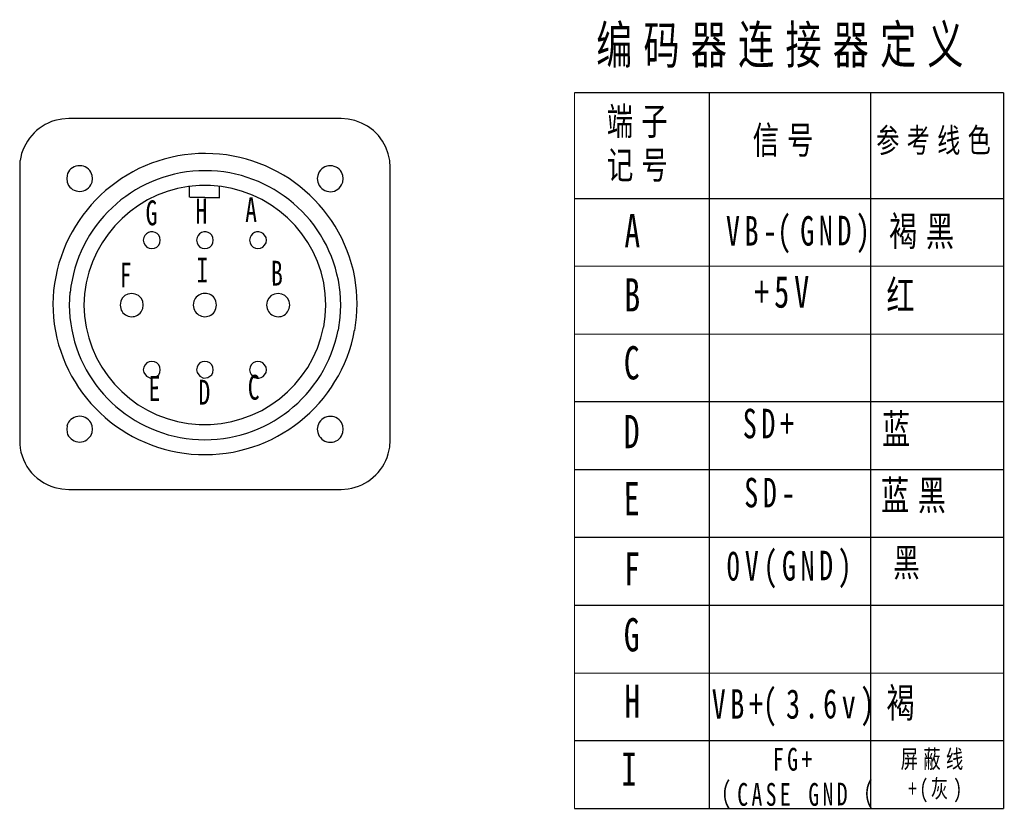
# Model space of a CAD drawing. Header units: millimetres. Extents: x 32176 to 34318, y 9875 to 11035.
# Tile 7 of 56: x 32333 to 32423, y 10052 to 10124. Entities that reach past the tile are written whole.
import ezdxf

# ---------------------------------------------------------------- set-up
doc = ezdxf.new("R2010")
doc.units = ezdxf.units.MM
doc.layers.add('Z_entity', color=7, linetype='Continuous')
doc.styles.add('LPELCB_SimSun', font='txt', dxfattribs={"height": 0.2})
doc.styles.add('LPELFD_KaiTi', font='txt', dxfattribs={"height": 0.2})
doc.styles.add('PDF Arial', font='arial.ttf', dxfattribs={"height": 0.2})

msp = doc.modelspace()

# ---------------------------------------------------------------- linework, layer by layer
at = {"layer": 'Z_entity', "color": 7}
for p, q in [((32336.635, 10115.246), (32335.999, 10115.114)), ((32337.27, 10115.299), (32336.635, 10115.246)), ((32362.13, 10115.299), (32337.27, 10115.299)), ((32362.766, 10115.246), (32362.13, 10115.299)), ((32363.374, 10115.114), (32362.766, 10115.246)), ((32363.983, 10114.875), (32363.374, 10115.114)), ((32364.539, 10114.584), (32363.983, 10114.875)), ((32365.069, 10114.187), (32364.539, 10114.584)), ((32365.519, 10113.737), (32365.069, 10114.187)), ((32365.89, 10113.234), (32365.519, 10113.737)), ((32366.207, 10112.678), (32365.89, 10113.234)), ((32366.419, 10112.069), (32366.207, 10112.678)), ((32366.551, 10111.46), (32366.419, 10112.069)), ((32332.822, 10111.46), (32332.796, 10110.825)), ((32332.796, 10110.825), (32332.796, 10085.965)), ((32366.604, 10110.825), (32366.551, 10111.46)), ((32366.604, 10085.965), (32366.604, 10110.825)), ((32337.111, 10110.11), (32337.085, 10109.819)), ((32337.085, 10109.819), (32337.111, 10109.501)), ((32339.415, 10110.11), (32339.282, 10110.401)), ((32339.441, 10109.819), (32339.415, 10110.11)), ((32339.415, 10109.501), (32339.441, 10109.819)), ((32359.986, 10110.11), (32359.933, 10109.819)), ((32359.933, 10109.819), (32359.986, 10109.501)), ((32362.263, 10110.11), (32362.157, 10110.401)), ((32362.315, 10109.819), (32362.263, 10110.11)), ((32362.263, 10109.501), (32362.315, 10109.819)), ((32339.282, 10109.236), (32339.415, 10109.501)), ((32348.284, 10108.124), (32348.284, 10109.095)), ((32351.011, 10108.124), (32351.011, 10109.11)), ((32362.157, 10109.236), (32362.263, 10109.501)), ((32349.687, 10108.098), (32348.31, 10108.098)), ((32349.687, 10108.098), (32351.064, 10108.098)), ((32344.127, 10104.444), (32344.074, 10104.206)), ((32345.583, 10104.444), (32345.477, 10104.656)), ((32345.61, 10104.206), (32345.583, 10104.444)), ((32348.972, 10104.444), (32348.919, 10104.206)), ((32350.428, 10104.444), (32350.322, 10104.656)), ((32350.455, 10104.206), (32350.428, 10104.444)), ((32353.817, 10104.444), (32353.764, 10104.206)), ((32355.273, 10104.444), (32355.141, 10104.656)), ((32355.3, 10104.206), (32355.273, 10104.444)), ((32344.074, 10104.206), (32344.127, 10103.968)), ((32344.127, 10103.968), (32344.233, 10103.756)), ((32344.233, 10103.756), (32344.392, 10103.571)), ((32344.392, 10103.571), (32344.604, 10103.465)), ((32345.08, 10103.465), (32345.292, 10103.571)), ((32345.292, 10103.571), (32345.477, 10103.756)), ((32345.477, 10103.756), (32345.583, 10103.968)), ((32345.583, 10103.968), (32345.61, 10104.206)), ((32348.919, 10104.206), (32348.972, 10103.968)), ((32348.972, 10103.968), (32349.078, 10103.756)), ((32349.078, 10103.756), (32349.237, 10103.571)), ((32349.237, 10103.571), (32349.449, 10103.465)), ((32349.925, 10103.465), (32350.137, 10103.571)), ((32350.137, 10103.571), (32350.322, 10103.756)), ((32350.322, 10103.756), (32350.428, 10103.968)), ((32350.428, 10103.968), (32350.455, 10104.206)), ((32353.764, 10104.206), (32353.817, 10103.968)), ((32353.817, 10103.968), (32353.923, 10103.756)), ((32353.923, 10103.756), (32354.082, 10103.571)), ((32354.082, 10103.571), (32354.294, 10103.465)), ((32354.77, 10103.465), (32354.982, 10103.571)), ((32354.982, 10103.571), (32355.141, 10103.756)), ((32355.141, 10103.756), (32355.273, 10103.968)), ((32355.273, 10103.968), (32355.3, 10104.206)), ((32344.604, 10103.465), (32344.842, 10103.438)), ((32344.842, 10103.438), (32345.08, 10103.465)), ((32349.449, 10103.465), (32349.687, 10103.438)), ((32349.687, 10103.438), (32349.925, 10103.465)), ((32354.294, 10103.465), (32354.532, 10103.438)), ((32354.532, 10103.438), (32354.77, 10103.465)), ((32363.533, 10099.599), (32363.374, 10100.791)), ((32360.674, 10099.308), (32360.542, 10100.314)), ((32362.024, 10099.441), (32361.865, 10100.552)), ((32335.867, 10099.599), (32335.814, 10098.382)), ((32337.376, 10099.441), (32337.323, 10098.276)), ((32338.7, 10099.308), (32338.647, 10098.276)), ((32342.38, 10099.149), (32342.142, 10098.911)), ((32342.671, 10099.282), (32342.38, 10099.149)), ((32343.015, 10099.335), (32342.671, 10099.282)), ((32343.333, 10099.282), (32343.015, 10099.335)), ((32343.624, 10099.149), (32343.333, 10099.282)), ((32343.862, 10098.911), (32343.624, 10099.149)), ((32355.75, 10099.149), (32355.511, 10098.911)), ((32356.041, 10099.282), (32355.75, 10099.149)), ((32356.385, 10099.335), (32356.041, 10099.282)), ((32356.703, 10099.282), (32356.385, 10099.335)), ((32356.994, 10099.149), (32356.703, 10099.282)), ((32357.232, 10098.911), (32356.994, 10099.149)), ((32360.727, 10098.276), (32360.674, 10099.308)), ((32362.077, 10098.276), (32362.024, 10099.441)), ((32363.586, 10098.382), (32363.533, 10099.599)), ((32335.814, 10098.382), (32335.867, 10097.164)), ((32337.323, 10098.276), (32337.376, 10097.137)), ((32338.647, 10098.276), (32338.7, 10097.27)), ((32342.009, 10098.62), (32341.956, 10098.276)), ((32341.956, 10098.276), (32342.009, 10097.958)), ((32342.142, 10098.911), (32342.009, 10098.62)), ((32344.021, 10098.62), (32343.862, 10098.911)), ((32344.074, 10098.276), (32344.021, 10098.62)), ((32344.021, 10097.958), (32344.074, 10098.276)), ((32348.681, 10098.62), (32348.628, 10098.276)), ((32348.628, 10098.276), (32348.681, 10097.958)), ((32350.693, 10098.62), (32350.561, 10098.911)), ((32350.746, 10098.276), (32350.693, 10098.62)), ((32350.693, 10097.958), (32350.746, 10098.276)), ((32355.379, 10098.62), (32355.326, 10098.276)), ((32355.326, 10098.276), (32355.379, 10097.958)), ((32355.511, 10098.911), (32355.379, 10098.62)), ((32357.391, 10098.62), (32357.232, 10098.911)), ((32357.444, 10098.276), (32357.391, 10098.62)), ((32357.391, 10097.958), (32357.444, 10098.276)), ((32360.674, 10097.27), (32360.727, 10098.276)), ((32362.024, 10097.137), (32362.077, 10098.276)), ((32363.533, 10097.164), (32363.586, 10098.382)), ((32343.862, 10097.667), (32344.021, 10097.958)), ((32350.561, 10097.667), (32350.693, 10097.958)), ((32357.232, 10097.667), (32357.391, 10097.958)), ((32360.542, 10096.264), (32360.674, 10097.27)), ((32361.865, 10095.999), (32362.024, 10097.137)), ((32363.374, 10095.972), (32363.533, 10097.164)), ((32344.233, 10092.822), (32344.127, 10092.61)), ((32344.392, 10093.007), (32344.233, 10092.822)), ((32344.604, 10093.113), (32344.392, 10093.007)), ((32344.842, 10093.139), (32344.604, 10093.113)), ((32345.08, 10093.113), (32344.842, 10093.139)), ((32345.292, 10093.007), (32345.08, 10093.113)), ((32345.477, 10092.822), (32345.292, 10093.007)), ((32345.583, 10092.61), (32345.477, 10092.822)), ((32349.078, 10092.822), (32348.972, 10092.61)), ((32349.237, 10093.007), (32349.078, 10092.822)), ((32349.449, 10093.113), (32349.237, 10093.007)), ((32349.687, 10093.139), (32349.449, 10093.113)), ((32349.925, 10093.113), (32349.687, 10093.139)), ((32350.137, 10093.007), (32349.925, 10093.113)), ((32350.322, 10092.822), (32350.137, 10093.007)), ((32350.428, 10092.61), (32350.322, 10092.822)), ((32353.923, 10092.822), (32353.817, 10092.61)), ((32354.082, 10093.007), (32353.923, 10092.822)), ((32354.294, 10093.113), (32354.082, 10093.007)), ((32354.532, 10093.139), (32354.294, 10093.113)), ((32354.77, 10093.113), (32354.532, 10093.139)), ((32354.982, 10093.007), (32354.77, 10093.113)), ((32355.141, 10092.822), (32354.982, 10093.007)), ((32355.273, 10092.61), (32355.141, 10092.822)), ((32344.127, 10092.61), (32344.074, 10092.372)), ((32344.074, 10092.372), (32344.127, 10092.133)), ((32344.127, 10092.133), (32344.369, 10091.78)), ((32345.111, 10091.665), (32345.477, 10091.922)), ((32345.477, 10091.922), (32345.583, 10092.133)), ((32345.61, 10092.372), (32345.583, 10092.61)), ((32345.583, 10092.133), (32345.61, 10092.372)), ((32348.972, 10092.61), (32348.919, 10092.372)), ((32348.919, 10092.372), (32348.972, 10092.133)), ((32348.972, 10092.133), (32349.214, 10091.78)), ((32349.956, 10091.665), (32350.322, 10091.922)), ((32350.322, 10091.922), (32350.428, 10092.133)), ((32350.455, 10092.372), (32350.428, 10092.61)), ((32350.428, 10092.133), (32350.455, 10092.372)), ((32353.817, 10092.61), (32353.764, 10092.372)), ((32353.764, 10092.372), (32353.817, 10092.133)), ((32355.141, 10091.922), (32355.273, 10092.133)), ((32355.3, 10092.372), (32355.273, 10092.61)), ((32355.273, 10092.133), (32355.3, 10092.372)), ((32344.369, 10091.78), (32344.72, 10091.621)), ((32344.72, 10091.621), (32345.111, 10091.665)), ((32349.214, 10091.78), (32349.564, 10091.621)), ((32349.564, 10091.621), (32349.956, 10091.665)), ((32339.415, 10087.262), (32339.282, 10087.553)), ((32362.263, 10087.262), (32362.157, 10087.553)), ((32337.111, 10087.262), (32337.085, 10086.944)), ((32337.085, 10086.944), (32337.111, 10086.653)), ((32339.282, 10086.362), (32339.415, 10086.653)), ((32339.441, 10086.944), (32339.415, 10087.262)), ((32339.415, 10086.653), (32339.441, 10086.944)), ((32359.986, 10087.262), (32359.933, 10086.944)), ((32359.933, 10086.944), (32359.986, 10086.653)), ((32362.157, 10086.362), (32362.263, 10086.653)), ((32362.315, 10086.944), (32362.263, 10087.262)), ((32362.263, 10086.653), (32362.315, 10086.944)), ((32366.551, 10085.303), (32366.604, 10085.965)), ((32366.419, 10084.694), (32366.551, 10085.303)), ((32335.999, 10081.649), (32336.635, 10081.517)), ((32336.635, 10081.517), (32337.27, 10081.464)), ((32337.27, 10081.464), (32362.13, 10081.464)), ((32362.13, 10081.464), (32362.766, 10081.517))]:
    msp.add_line(p, q, dxfattribs=at)
at = {"layer": 'Z_entity', "color": 7, "const_width": 0.112}
for points in [[(32383.407, 10117.655), (32383.407, 10052.341)], [(32383.407, 10117.655), (32422.564, 10117.655)], [(32395.718, 10117.655), (32395.718, 10052.341)], [(32410.438, 10117.655), (32410.438, 10052.341)], [(32422.564, 10117.655), (32422.564, 10052.341)], [(32383.407, 10107.992), (32422.564, 10107.992)], [(32383.407, 10101.823), (32422.564, 10101.823)], [(32383.407, 10095.628), (32422.564, 10095.628)], [(32383.407, 10089.459), (32422.564, 10089.459)], [(32383.407, 10083.264), (32422.564, 10083.264)], [(32383.407, 10077.096), (32422.564, 10077.096)], [(32383.407, 10070.9), (32422.564, 10070.9)], [(32383.407, 10064.705), (32422.564, 10064.705)], [(32383.407, 10064.705), (32422.564, 10064.705)], [(32383.407, 10058.537), (32422.564, 10058.537)], [(32383.407, 10058.537), (32422.564, 10058.537)], [(32383.407, 10052.341), (32422.564, 10052.341)]]:
    msp.add_lwpolyline(points, dxfattribs=at)
at = {"layer": 'Z_entity', "color": 7}
for centre, radius, start, end in [((32337.332, 10110.751), 4.562, 106.97995, 171.06017), ((32349.72, 10098.205), 13.897, 10.72277, 174.25296), ((32338.257, 10109.808), 1.185, 30.0358, 165.23979), ((32361.132, 10109.798), 1.189, 30.49579, 164.76985), ((32349.716, 10098.147), 12.385, 11.19791, 174.01694), ((32338.251, 10109.83), 1.186, 196.08271, 330.09468), ((32349.708, 10098.137), 11.05, 11.36279, 173.92816), ((32361.129, 10109.801), 1.182, 194.71854, 331.19849), ((32344.859, 10104.202), 0.767, 36.28581, 161.69083), ((32349.704, 10104.202), 0.767, 36.28581, 161.69083), ((32354.532, 10104.213), 0.753, 36.07568, 162.07197), ((32349.696, 10098.254), 1.086, 37.23793, 160.18865), ((32349.687, 10098.425), 11.048, 186.00195, 348.73961), ((32343.008, 10098.253), 1.041, 196.44385, 325.57218), ((32349.692, 10098.278), 1.061, 197.55989, 324.86424), ((32356.377, 10098.253), 1.041, 196.44385, 325.57218), ((32349.693, 10098.527), 13.893, 185.62996, 349.42498), ((32349.694, 10098.376), 12.38, 185.74365, 348.94727), ((32354.534, 10092.365), 0.754, 197.92027, 323.82302), ((32338.257, 10086.94), 1.195, 30.8806, 164.30959), ((32361.134, 10086.929), 1.198, 31.39733, 163.83972), ((32338.256, 10086.973), 1.189, 195.62988, 329.20788), ((32361.134, 10086.943), 1.184, 194.17305, 330.3889), ((32337.202, 10085.878), 4.407, 178.8722, 254.12717), ((32362.102, 10085.97), 4.502, 278.48038, 343.53904)]:
    msp.add_arc(centre, radius, start, end, dxfattribs=at)

# ---------------------------------------------------------------- texts
at = {"layer": 'Z_entity', "color": 7, "width": 0.7}
for s, height, rotation, style, p in [('编', 3.452, 0.09956, 'PDF Arial', (32385.393, 10120.276)), ('连', 3.452, 0.09956, 'PDF Arial', (32398.339, 10120.303)), ('接', 3.452, 0.09956, 'PDF Arial', (32402.654, 10120.303)), ('定', 3.452, 0.09956, 'PDF Arial', (32411.285, 10120.33)), ('义', 3.452, 0.09956, 'PDF Arial', (32415.6, 10120.33)), ('码', 3.452, 0.09956, 'PDF Arial', (32389.708, 10120.276)), ('器', 3.452, 0.09956, 'PDF Arial', (32394.024, 10120.303)), ('器', 3.452, 0.09956, 'PDF Arial', (32406.969, 10120.303)), ('端', 2.52, 0.10006, 'PDF Arial', (32386.346, 10113.79)), ('子', 2.52, 0.10006, 'PDF Arial', (32389.497, 10113.79)), ('信', 2.52, 0.10006, 'PDF Arial', (32399.663, 10112.069)), ('号', 2.52, 0.10006, 'PDF Arial', (32402.813, 10112.069)), ('参', 2.203, 0.09972, 'PDF Arial', (32410.941, 10112.201)), ('考', 2.203, 0.09972, 'PDF Arial', (32413.721, 10112.202)), ('线', 2.203, 0.09972, 'PDF Arial', (32416.501, 10112.202)), ('色', 2.203, 0.09972, 'PDF Arial', (32419.281, 10112.228)), ('记', 2.52, 0.10006, 'PDF Arial', (32386.372, 10109.792)), ('号', 2.52, 0.10006, 'PDF Arial', (32389.523, 10109.792)), ('H', 2.266, 0.09873, 'LPELCB_SimSun', (32348.84, 10105.715)), ('A', 2.266, 0.09873, 'LPELCB_SimSun', (32353.367, 10105.847)), ('G', 2.266, 0.09873, 'LPELCB_SimSun', (32344.286, 10105.556)), ('A', 3.029, 0.09939, 'LPELCB_SimSun', (32387.961, 10103.544)), ('V', 2.69, 0.09906, 'LPELCB_SimSun', (32397.227, 10103.703)), ('B', 2.69, 0.09906, 'LPELCB_SimSun', (32398.922, 10103.703)), ('-(', 2.6897, 0.09906, 'LPELCB_SimSun', (32400.616, 10103.703)), ('G', 2.69, 0.09906, 'LPELCB_SimSun', (32404.005, 10103.702)), ('N', 2.69, 0.09906, 'LPELCB_SimSun', (32405.7, 10103.729)), ('D', 2.69, 0.09906, 'LPELCB_SimSun', (32407.394, 10103.729)), (')', 2.69, 0.09906, 'LPELCB_SimSun', (32409.089, 10103.729)), ('褐', 2.69, 0.09906, 'PDF Arial', (32412.107, 10103.676)), ('黑', 2.69, 0.09906, 'PDF Arial', (32415.469, 10103.676)), ('I', 2.266, 0.09873, 'LPELCB_SimSun', (32348.919, 10100.341)), ('F', 2.266, 0.09873, 'LPELCB_SimSun', (32341.93, 10099.891)), ('B', 2.266, 0.09873, 'LPELCB_SimSun', (32355.723, 10100.049)), ('5', 2.901, 0.10023, 'LPELFD_KaiTi', (32401.622, 10098.037)), ('V', 2.901, 0.10023, 'LPELFD_KaiTi', (32403.449, 10098.037)), ('红', 2.69, 0.09906, 'PDF Arial', (32411.868, 10097.825)), ('B', 3.029, 0.09939, 'LPELCB_SimSun', (32387.961, 10097.693)), ('+', 2.901, 0.10023, 'LPELFD_KaiTi', (32399.795, 10098.037)), ('C', 3.029, 0.09939, 'LPELCB_SimSun', (32387.908, 10091.498)), ('E', 2.266, 0.09873, 'LPELCB_SimSun', (32344.551, 10089.539)), ('C', 2.266, 0.09873, 'LPELCB_SimSun', (32353.605, 10089.645)), ('D', 2.266, 0.09873, 'LPELCB_SimSun', (32349.104, 10089.195)), ('D', 3.029, 0.09939, 'LPELCB_SimSun', (32387.908, 10085.224)), ('S', 2.69, 0.09906, 'LPELCB_SimSun', (32398.763, 10086.124)), ('D', 2.69, 0.09906, 'LPELCB_SimSun', (32400.457, 10086.124)), ('+', 2.69, 0.09906, 'LPELCB_SimSun', (32402.152, 10086.123)), ('蓝', 2.69, 0.09906, 'PDF Arial', (32411.471, 10085.62)), ('E', 3.029, 0.09939, 'LPELCB_SimSun', (32387.908, 10079.108)), ('S', 2.69, 0.09906, 'LPELCB_SimSun', (32398.895, 10079.822)), ('D', 2.69, 0.09906, 'LPELCB_SimSun', (32400.59, 10079.822)), ('蓝', 2.69, 0.09906, 'PDF Arial', (32411.365, 10079.584)), ('黑', 2.69, 0.09906, 'PDF Arial', (32414.727, 10079.584)), ('-', 2.69, 0.09906, 'LPELCB_SimSun', (32402.284, 10079.822)), ('F', 3.029, 0.09939, 'LPELCB_SimSun', (32387.934, 10072.701)), ('0', 2.69, 0.09906, 'LPELCB_SimSun', (32397.254, 10073.151)), ('V', 2.69, 0.09906, 'LPELCB_SimSun', (32398.948, 10073.151)), ('(', 2.69, 0.09906, 'LPELCB_SimSun', (32400.643, 10073.15)), ('G', 2.69, 0.09906, 'LPELCB_SimSun', (32402.337, 10073.15)), ('N', 2.69, 0.09906, 'LPELCB_SimSun', (32404.032, 10073.15)), ('D', 2.69, 0.09906, 'LPELCB_SimSun', (32405.726, 10073.177)), (')', 2.69, 0.09906, 'LPELCB_SimSun', (32407.421, 10073.177)), ('黑', 2.541, 0.09923, 'PDF Arial', (32412.477, 10073.521)), ('G', 3.029, 0.09939, 'LPELCB_SimSun', (32387.908, 10066.691)), ('H', 3.029, 0.09939, 'LPELCB_SimSun', (32387.961, 10060.629)), ('V', 2.69, 0.09906, 'LPELCB_SimSun', (32395.93, 10060.549)), ('B', 2.69, 0.09906, 'LPELCB_SimSun', (32397.624, 10060.549)), ('+(', 2.6897, 0.09906, 'LPELCB_SimSun', (32399.319, 10060.549)), ('3', 2.69, 0.09906, 'LPELCB_SimSun', (32402.708, 10060.548)), ('6', 2.69, 0.09906, 'LPELCB_SimSun', (32406.097, 10060.575)), (')', 2.69, 0.09906, 'LPELCB_SimSun', (32409.486, 10060.574)), ('褐', 2.69, 0.09906, 'PDF Arial', (32411.868, 10060.654)), ('v', 2.69, 0.09906, 'LPELCB_SimSun', (32407.791, 10060.575)), ('.', 2.69, 0.09906, 'LPELCB_SimSun', (32404.402, 10060.575)), ('F', 2.075, 0.09897, 'LPELCB_SimSun', (32401.516, 10055.81)), ('G', 2.075, 0.09897, 'LPELCB_SimSun', (32402.813, 10055.81)), ('屏', 1.652, 0.0985, 'PDF Arial', (32413.165, 10056.048)), ('蔽', 1.652, 0.0985, 'PDF Arial', (32415.23, 10056.048)), ('线', 1.652, 0.0985, 'PDF Arial', (32417.295, 10056.048)), ('I', 3.029, 0.09939, 'LPELCB_SimSun', (32387.67, 10054.433)), ('+', 2.075, 0.09897, 'LPELCB_SimSun', (32404.11, 10055.81)), ('（', 2.075, 0.09897, 'PDF Arial', (32395.665, 10052.606)), ('（', 2.075, 0.09897, 'PDF Arial', (32408.637, 10052.632)), ('(', 1.652, 0.0985, 'LPELCB_SimSun', (32414.886, 10053.348)), ('灰', 1.652, 0.0985, 'PDF Arial', (32415.918, 10053.348)), (')', 1.652, 0.0985, 'LPELCB_SimSun', (32417.983, 10053.348)), ('C', 2.075, 0.09897, 'LPELCB_SimSun', (32398.259, 10052.606)), ('A', 2.075, 0.09897, 'LPELCB_SimSun', (32399.557, 10052.606)), ('S', 2.075, 0.09897, 'LPELCB_SimSun', (32400.854, 10052.606)), ('E', 2.075, 0.09897, 'LPELCB_SimSun', (32402.151, 10052.606)), ('G', 2.075, 0.09897, 'LPELCB_SimSun', (32404.745, 10052.606)), ('N', 2.075, 0.09897, 'LPELCB_SimSun', (32406.043, 10052.632)), ('D', 2.075, 0.09897, 'LPELCB_SimSun', (32407.34, 10052.632)), ('+', 1.652, 0.0985, 'LPELCB_SimSun', (32413.853, 10053.348))]:
    msp.add_text(s, height=height, rotation=rotation, dxfattribs=dict(at, style=style)).set_placement(p)

doc.saveas('drawing.dxf')
